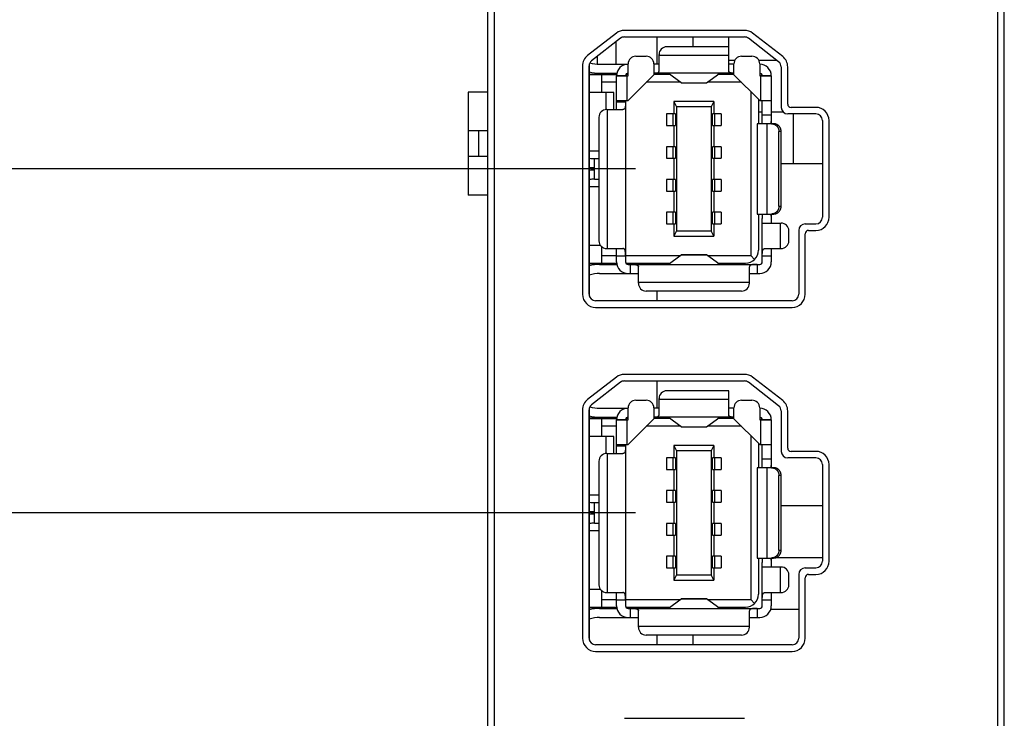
# Model space of a CAD drawing. Header units: inches. Extents: x 0 to 22, y 0 to 17.
# Tile 5 of 21: x 3.8 to 5.3, y 7.9 to 9. Entities that reach past the tile are written whole.
import ezdxf

# ---------------------------------------------------------------- set-up
doc = ezdxf.new("R2010")
doc.units = ezdxf.units.IN
doc.header["$LTSCALE"] = 1.21
doc.header["$MEASUREMENT"] = 0
doc.layers.get('0').update_dxf_attribs({"linetype": 'CONTINUOUS'})
doc.layers.add('DIMENSIONS', color=7, linetype='CONTINUOUS')
doc.styles.get("Standard").update_dxf_attribs({"font": 'txt', "width": 0.8})
doc.dimstyles.new('DIMSTYLE_2', dxfattribs={"dimtxt": 0.125, "dimasz": 0.18, "dimexe": 0.125, "dimexo": 0.0625, "dimgap": 0.03125, "dimtad": 0, "dimtih": 1, "dimtoh": 1, "dimdec": 3, "dimzin": 4, "dimdsep": 46, "dimtxsty": 'STANDARD', "dimblk": '_FILLED', "dimblk1": '_FILLED', "dimblk2": '_FILLED', "dimcen": 0.09, "dimadec": 0, "dimazin": 0, "dimtp": 0.01, "dimtm": 0.01, "dimtfac": 1, "dimtdec": 3, "dimtofl": 0, "dimtmove": 0, "dimatfit": 3, "dimldrblk": '_FILLED', "dimfxl": 1, "dimtolj": 1, "dimtzin": 4, "dimarcsym": 0})

# ---------------------------------------------------------------- blocks, each defined once
blk = doc.blocks.new('*D5')
at = {"layer": 'DIMENSIONS', "color": 2, "linetype": 'CONTINUOUS'}
blk.add_line((4.6378, 10.8575), (3.8028, 10.8575), dxfattribs=at)
at = {"layer": 'DIMENSIONS', "color": 2, "linetype": 'CONTINUOUS', "insert": (3.7403, 10.92), "char_height": 0.125, "width": 1.425, "attachment_point": 3, "line_spacing_factor": 0.9}
blk.add_mtext('4.821{\\Ftxt.shx;\\W1.000000;\\H0.125000; }[122.45]', dxfattribs=at)
blk = doc.blocks.new('_FILLED')
at = {"color": 0, "linetype": 'BYBLOCK'}
blk.add_solid([(0, 0), (-1, 0.1736), (-1, -0.1736)], dxfattribs=at)
blk = doc.blocks.new('*D7')
at = {"layer": 'DIMENSIONS', "color": 2, "linetype": 'CONTINUOUS'}
blk.add_line((4.757, 9.8205), (3.8028, 9.8205), dxfattribs=at)
at = {"layer": 'DIMENSIONS', "color": 2, "linetype": 'CONTINUOUS', "insert": (3.7403, 9.883), "char_height": 0.125, "width": 1.325, "attachment_point": 3, "line_spacing_factor": 0.9}
blk.add_mtext('3.784{\\Ftxt.shx;\\W1.000000;\\H0.125000; }[96.11]', dxfattribs=at)
blk = doc.blocks.new('*D8')
at = {"layer": 'DIMENSIONS', "color": 2, "linetype": 'CONTINUOUS'}
blk.add_line((4.757, 9.2955), (3.8028, 9.2955), dxfattribs=at)
at = {"layer": 'DIMENSIONS', "color": 2, "linetype": 'CONTINUOUS', "insert": (3.7403, 9.358), "char_height": 0.125, "width": 1.325, "attachment_point": 3, "line_spacing_factor": 0.9}
blk.add_mtext('3.259{\\Ftxt.shx;\\W1.000000;\\H0.125000; }[82.78]', dxfattribs=at)
blk = doc.blocks.new('*D9')
at = {"layer": 'DIMENSIONS', "color": 2, "linetype": 'CONTINUOUS'}
blk.add_line((4.757, 8.7705), (3.8028, 8.7705), dxfattribs=at)
at = {"layer": 'DIMENSIONS', "color": 2, "linetype": 'CONTINUOUS', "insert": (3.7403, 8.833), "char_height": 0.125, "width": 1.325, "attachment_point": 3, "line_spacing_factor": 0.9}
blk.add_mtext('2.734{\\Ftxt.shx;\\W1.000000;\\H0.125000; }[69.44]', dxfattribs=at)
blk = doc.blocks.new('*D10')
at = {"layer": 'DIMENSIONS', "color": 2, "linetype": 'CONTINUOUS'}
blk.add_line((4.757, 8.2455), (3.8028, 8.2455), dxfattribs=at)
at = {"layer": 'DIMENSIONS', "color": 2, "linetype": 'CONTINUOUS', "insert": (3.7403, 8.308), "char_height": 0.125, "width": 1.325, "attachment_point": 3, "line_spacing_factor": 0.9}
blk.add_mtext('2.209{\\Ftxt.shx;\\W1.000000;\\H0.125000; }[56.11]', dxfattribs=at)

msp = doc.modelspace()

# ---------------------------------------------------------------- linework, layer by layer
at = {"color": 7, "linetype": 'CONTINUOUS'}
for p, q in [((4.5314, 5.8416), (4.5314, 10.9795)), ((5.3194, 5.8416), (5.3194, 10.9795)), ((4.5414, 10.9495), (4.5414, 6.8795)), ((5.3094, 6.8795), (5.3094, 10.9495)), ((4.7276, 8.9777), (4.6837, 8.9435)), ((4.7337, 8.9698), (4.6898, 8.9356)), ((4.923, 8.9819), (4.7399, 8.9819)), ((4.7399, 8.9719), (4.923, 8.9719)), ((4.7894, 8.9719), (4.7894, 8.9302)), ((4.8444, 8.9719), (4.8444, 8.9569)), ((4.899, 8.9202), (4.899, 8.9719)), ((4.9751, 8.934), (4.9292, 8.9698)), ((4.9813, 8.9419), (4.9353, 8.9777)), ((4.7267, 8.9644), (4.7267, 8.9302)), ((4.899, 8.9569), (4.8045, 8.9569)), ((4.6982, 8.9421), (4.6982, 8.9303)), ((4.7573, 8.9424), (4.773, 8.9424)), ((4.7927, 8.9202), (4.7927, 8.9451)), ((4.7927, 8.9439), (4.899, 8.9439)), ((4.9187, 8.9424), (4.9344, 8.9424)), ((4.676, 8.9277), (4.676, 8.5791)), ((4.686, 8.5791), (4.686, 8.9277)), ((4.6864, 8.5762), (4.6864, 8.9306)), ((4.7021, 8.9302), (4.7455, 8.9302)), ((4.7455, 8.9127), (4.7455, 8.9306)), ((4.7848, 8.9306), (4.7848, 8.9142)), ((4.7927, 8.9302), (4.7848, 8.9302)), ((4.9082, 8.936), (4.899, 8.936)), ((4.9069, 8.9302), (4.899, 8.9302)), ((4.9069, 8.9142), (4.9069, 8.9306)), ((4.9725, 8.936), (4.9449, 8.936)), ((4.9462, 8.9306), (4.9462, 8.9127)), ((4.979, 8.9261), (4.979, 8.8644)), ((4.989, 8.8694), (4.989, 8.9261)), ((4.6864, 8.9153), (4.728, 8.9155)), ((4.6864, 8.9144), (4.7279, 8.9144)), ((4.7021, 8.9164), (4.7282, 8.9164)), ((4.7053, 8.8869), (4.7053, 8.9144)), ((4.7267, 8.9164), (4.7267, 8.9155)), ((4.7277, 8.9127), (4.7455, 8.9127)), ((4.7277, 8.8611), (4.7277, 8.9125)), ((4.7435, 8.9125), (4.7277, 8.9125)), ((4.7455, 8.9144), (4.7421, 8.9144)), ((4.7431, 8.9156), (4.7455, 8.9157)), ((4.7435, 8.9125), (4.7435, 8.8749)), ((4.7848, 8.9142), (4.7455, 8.8749)), ((4.9069, 8.9164), (4.7848, 8.9164)), ((4.8092, 8.9144), (4.7848, 8.9144)), ((4.8267, 8.9019), (4.8065, 8.9164)), ((4.865, 8.9019), (4.8852, 8.9164)), ((4.9069, 8.9144), (4.8825, 8.9144)), ((4.8884, 8.9144), (4.8884, 8.9164)), ((4.9462, 8.8749), (4.9069, 8.9142)), ((4.9462, 8.9127), (4.964, 8.9127)), ((4.9482, 8.8749), (4.9482, 8.9125)), ((4.964, 8.9125), (4.9482, 8.9125)), ((4.964, 8.8394), (4.964, 8.9125)), ((4.7277, 8.9026), (4.7053, 8.9026)), ((4.8257, 8.9026), (4.7732, 8.9026)), ((4.8267, 8.9019), (4.865, 8.9019)), ((4.8269, 8.9018), (4.8267, 8.9019)), ((4.8269, 8.9018), (4.8648, 8.9018)), ((4.8648, 8.9018), (4.865, 8.9019)), ((4.9185, 8.9026), (4.866, 8.9026)), ((4.5014, 8.8877), (4.5014, 8.7303)), ((4.5314, 8.8877), (4.5014, 8.8877)), ((4.7238, 8.8869), (4.6864, 8.8869)), ((4.712, 8.861), (4.712, 8.8869)), ((4.7238, 8.8611), (4.7238, 8.8869)), ((4.9325, 8.8886), (4.9325, 8.6384)), ((4.7277, 8.8749), (4.7455, 8.8749)), ((4.7277, 8.8729), (4.7415, 8.8729)), ((4.7415, 8.8749), (4.7415, 8.6286)), ((4.8155, 8.8731), (4.8155, 8.8544)), ((4.8155, 8.8731), (4.8195, 8.8652)), ((4.8762, 8.8731), (4.8155, 8.8731)), ((4.8195, 8.8652), (4.8195, 8.6758)), ((4.8722, 8.8652), (4.8195, 8.8652)), ((4.8762, 8.8731), (4.8722, 8.8652)), ((4.8722, 8.8652), (4.8722, 8.6758)), ((4.8762, 8.8731), (4.8762, 8.8544)), ((4.9443, 8.8768), (4.9443, 8.8394)), ((4.9462, 8.8749), (4.964, 8.8749)), ((4.9502, 8.8394), (4.9502, 8.8749)), ((5.032, 8.8644), (4.994, 8.8644)), ((4.701, 8.8493), (4.701, 8.6607)), ((4.7128, 8.8611), (4.7377, 8.8611)), ((4.7141, 8.6489), (4.7141, 8.8611)), ((4.8041, 8.8544), (4.8041, 8.8367)), ((4.8177, 8.8544), (4.8041, 8.8544)), ((4.814, 8.8367), (4.814, 8.8544)), ((4.8177, 8.8544), (4.8177, 8.8367)), ((4.874, 8.8367), (4.874, 8.8544)), ((4.8876, 8.8544), (4.874, 8.8544)), ((4.8777, 8.8367), (4.8777, 8.8544)), ((4.8876, 8.8544), (4.8876, 8.8367)), ((4.9502, 8.857), (4.9443, 8.857)), ((4.9502, 8.8532), (4.964, 8.8532)), ((4.9822, 8.857), (4.964, 8.857)), ((5.032, 8.8544), (4.989, 8.8544)), ((4.9974, 8.8544), (4.9974, 8.778)), ((4.8041, 8.8367), (4.8177, 8.8367)), ((4.8155, 8.8367), (4.8155, 8.8044)), ((4.874, 8.8367), (4.8876, 8.8367)), ((4.8762, 8.8367), (4.8762, 8.8044)), ((4.9423, 8.8394), (4.9423, 8.7016)), ((4.9674, 8.8394), (4.9423, 8.8394)), ((4.9573, 8.8394), (4.9573, 8.7016)), ((4.9638, 8.8396), (4.964, 8.8463)), ((4.9638, 8.8394), (4.9638, 8.8396)), ((5.042, 8.8444), (5.042, 8.6966)), ((5.052, 8.6966), (5.052, 8.8444)), ((4.5314, 8.8287), (4.5014, 8.8287)), ((4.5171, 8.8287), (4.5171, 8.7893)), ((4.9756, 8.7134), (4.9756, 8.8276)), ((4.9789, 8.8276), (4.9756, 8.8276)), ((4.9789, 8.7134), (4.9789, 8.8276)), ((4.8041, 8.8044), (4.8041, 8.7867)), ((4.8177, 8.8044), (4.8041, 8.8044)), ((4.814, 8.7867), (4.814, 8.8044)), ((4.8177, 8.8044), (4.8177, 8.7867)), ((4.874, 8.7867), (4.874, 8.8044)), ((4.8876, 8.8044), (4.874, 8.8044)), ((4.8777, 8.7867), (4.8777, 8.8044)), ((4.8876, 8.8044), (4.8876, 8.7867)), ((4.5314, 8.7893), (4.5014, 8.7893)), ((4.6864, 8.7981), (4.701, 8.7981)), ((4.6943, 8.7548), (4.6943, 8.7863)), ((4.6943, 8.7863), (4.701, 8.7863)), ((4.8041, 8.7867), (4.8177, 8.7867)), ((4.8155, 8.7867), (4.8155, 8.7544)), ((4.874, 8.7867), (4.8876, 8.7867)), ((4.8762, 8.7867), (4.8762, 8.7544)), ((5.042, 8.778), (4.9789, 8.778)), ((4.701, 8.743), (4.6864, 8.743)), ((4.6943, 8.7548), (4.701, 8.7548)), ((4.8041, 8.7544), (4.8041, 8.7367)), ((4.8177, 8.7544), (4.8041, 8.7544)), ((4.814, 8.7367), (4.814, 8.7544)), ((4.8177, 8.7544), (4.8177, 8.7367)), ((4.874, 8.7367), (4.874, 8.7544)), ((4.8876, 8.7544), (4.874, 8.7544)), ((4.8777, 8.7367), (4.8777, 8.7544)), ((4.8876, 8.7544), (4.8876, 8.7367)), ((4.5314, 8.7303), (4.5014, 8.7303)), ((4.8041, 8.7367), (4.8177, 8.7367)), ((4.8155, 8.7367), (4.8155, 8.7044)), ((4.874, 8.7367), (4.8876, 8.7367)), ((4.8762, 8.7367), (4.8762, 8.7044)), ((4.9756, 8.7134), (4.9789, 8.7134)), ((4.8041, 8.7044), (4.8041, 8.6867)), ((4.8177, 8.7044), (4.8041, 8.7044)), ((4.814, 8.6867), (4.814, 8.7044)), ((4.8177, 8.7044), (4.8177, 8.6867)), ((4.874, 8.6867), (4.874, 8.7044)), ((4.8876, 8.7044), (4.874, 8.7044)), ((4.8777, 8.6867), (4.8777, 8.7044)), ((4.8876, 8.7044), (4.8876, 8.6867)), ((4.9423, 8.7016), (4.9674, 8.7016)), ((4.9443, 8.7016), (4.9443, 8.6463)), ((4.95, 8.7016), (4.9502, 8.6947)), ((4.964, 8.6947), (4.9638, 8.7016)), ((4.964, 8.6879), (4.964, 8.7016)), ((4.8041, 8.6867), (4.8177, 8.6867)), ((4.8155, 8.6867), (4.8155, 8.668)), ((4.874, 8.6867), (4.8876, 8.6867)), ((4.8762, 8.6867), (4.8762, 8.668)), ((4.9502, 8.6286), (4.9502, 8.6947)), ((4.9502, 8.6879), (4.9789, 8.6879)), ((4.9776, 8.6879), (4.9776, 8.6489)), ((5.0157, 8.6866), (5.032, 8.6866)), ((4.8195, 8.6758), (4.8155, 8.668)), ((4.8155, 8.668), (4.8762, 8.668)), ((4.8195, 8.6758), (4.8722, 8.6758)), ((4.8762, 8.668), (4.8722, 8.6758)), ((4.9907, 8.6607), (4.9907, 8.676)), ((5.0057, 8.6766), (5.0057, 8.5791)), ((5.0157, 8.5791), (5.0157, 8.6716)), ((5.0207, 8.6766), (5.032, 8.6766)), ((4.6864, 8.6542), (4.7029, 8.6542)), ((4.7053, 8.6266), (4.7053, 8.6515)), ((4.7053, 8.6384), (4.7277, 8.6384)), ((4.7128, 8.6489), (4.7377, 8.6489)), ((4.7277, 8.6286), (4.7277, 8.6489)), ((4.7415, 8.6371), (4.7277, 8.6371)), ((4.7415, 8.6384), (4.8257, 8.6384)), ((4.8065, 8.6247), (4.8267, 8.6392)), ((4.8267, 8.6392), (4.8269, 8.6392)), ((4.865, 8.6392), (4.8267, 8.6392)), ((4.8269, 8.6392), (4.8648, 8.6392)), ((4.865, 8.6392), (4.8648, 8.6392)), ((4.8852, 8.6247), (4.865, 8.6392)), ((4.866, 8.6384), (4.9325, 8.6384)), ((4.9385, 8.6324), (4.9325, 8.6384)), ((4.964, 8.6371), (4.9502, 8.6371)), ((4.954, 8.6489), (4.9789, 8.6489)), ((4.964, 8.6286), (4.964, 8.6489)), ((4.6864, 8.6266), (4.7279, 8.6266)), ((4.728, 8.6255), (4.6864, 8.6258)), ((4.7021, 8.6247), (4.7282, 8.6247)), ((4.7267, 8.6255), (4.7267, 8.6247)), ((4.742, 8.6266), (4.8092, 8.6266)), ((4.775, 8.6252), (4.7432, 8.6254)), ((4.7455, 8.6247), (4.9462, 8.6247)), ((4.7494, 8.6109), (4.7494, 8.6247)), ((4.775, 8.6266), (4.775, 8.6247)), ((4.8825, 8.6266), (4.9246, 8.6266)), ((4.8884, 8.6247), (4.8884, 8.6266)), ((4.9423, 8.6247), (4.9423, 8.6109)), ((4.7021, 8.6109), (4.7612, 8.6109)), ((4.7612, 8.5959), (4.7612, 8.6208)), ((4.9305, 8.5959), (4.9305, 8.6208)), ((4.9305, 8.6109), (4.9462, 8.6109)), ((4.9305, 8.5972), (4.7612, 8.5972)), ((4.9187, 8.5841), (4.773, 8.5841)), ((4.7894, 8.5841), (4.7894, 8.5691)), ((4.9957, 8.5691), (4.696, 8.5691)), ((4.696, 8.5591), (4.9957, 8.5591)), ((4.923, 8.4569), (4.7399, 8.4569)), ((4.7276, 8.4527), (4.6837, 8.4185)), ((4.7337, 8.4448), (4.6898, 8.4106)), ((4.7399, 8.4469), (4.923, 8.4469)), ((4.7894, 8.4469), (4.7894, 8.4052)), ((4.9751, 8.409), (4.9292, 8.4448)), ((4.9813, 8.4169), (4.9353, 8.4527)), ((4.899, 8.4319), (4.8045, 8.4319)), ((4.899, 8.3952), (4.899, 8.4319)), ((4.7573, 8.4174), (4.773, 8.4174)), ((4.7927, 8.3952), (4.7927, 8.4201)), ((4.7927, 8.4189), (4.899, 8.4189)), ((4.9187, 8.4174), (4.9344, 8.4174)), ((4.676, 8.4027), (4.676, 8.0541)), ((4.686, 8.0541), (4.686, 8.4027)), ((4.6864, 8.0512), (4.6864, 8.4056)), ((4.7021, 8.4052), (4.7455, 8.4052)), ((4.7455, 8.3877), (4.7455, 8.4056)), ((4.7848, 8.4056), (4.7848, 8.3892)), ((4.7927, 8.4052), (4.7848, 8.4052)), ((4.9069, 8.4052), (4.899, 8.4052)), ((4.9069, 8.3892), (4.9069, 8.4056)), ((4.9462, 8.4056), (4.9462, 8.3877)), ((4.979, 8.4011), (4.979, 8.3394)), ((4.989, 8.3444), (4.989, 8.4011)), ((4.6864, 8.3903), (4.728, 8.3905)), ((4.6864, 8.3894), (4.7279, 8.3894)), ((4.7021, 8.3914), (4.7282, 8.3914)), ((4.7053, 8.3619), (4.7053, 8.3894)), ((4.7277, 8.3877), (4.7455, 8.3877)), ((4.7277, 8.3361), (4.7277, 8.3875)), ((4.7435, 8.3875), (4.7277, 8.3875)), ((4.7455, 8.3894), (4.7421, 8.3894)), ((4.7431, 8.3906), (4.7455, 8.3907)), ((4.7435, 8.3875), (4.7435, 8.3499)), ((4.7848, 8.3892), (4.7455, 8.3499)), ((4.9069, 8.3914), (4.7848, 8.3914)), ((4.8092, 8.3894), (4.7848, 8.3894)), ((4.8267, 8.3769), (4.8065, 8.3914)), ((4.865, 8.3769), (4.8852, 8.3914)), ((4.9069, 8.3894), (4.8825, 8.3894)), ((4.8884, 8.3894), (4.8884, 8.3914)), ((4.9462, 8.3499), (4.9069, 8.3892)), ((4.9462, 8.3877), (4.964, 8.3877)), ((4.964, 8.3875), (4.9482, 8.3875)), ((4.9482, 8.3499), (4.9482, 8.3875)), ((4.964, 8.3144), (4.964, 8.3875)), ((4.7277, 8.3776), (4.7053, 8.3776)), ((4.8257, 8.3776), (4.7732, 8.3776)), ((4.8267, 8.3769), (4.865, 8.3769)), ((4.8269, 8.3768), (4.8267, 8.3769)), ((4.8269, 8.3768), (4.8648, 8.3768)), ((4.8648, 8.3768), (4.865, 8.3769)), ((4.9185, 8.3776), (4.866, 8.3776)), ((4.7238, 8.3619), (4.6864, 8.3619)), ((4.712, 8.336), (4.712, 8.3619)), ((4.7238, 8.3361), (4.7238, 8.3619)), ((4.9325, 8.3636), (4.9325, 8.1134)), ((4.9443, 8.3518), (4.9443, 8.3144)), ((4.7277, 8.3499), (4.7455, 8.3499)), ((4.7277, 8.3479), (4.7415, 8.3479)), ((4.7415, 8.3499), (4.7415, 8.1036)), ((4.8155, 8.3481), (4.8155, 8.3294)), ((4.8762, 8.3481), (4.8155, 8.3481)), ((4.8155, 8.3481), (4.8195, 8.3402)), ((4.8195, 8.3402), (4.8195, 8.1508)), ((4.8722, 8.3402), (4.8195, 8.3402)), ((4.8762, 8.3481), (4.8722, 8.3402)), ((4.8722, 8.3402), (4.8722, 8.1508)), ((4.8762, 8.3481), (4.8762, 8.3294)), ((4.9462, 8.3499), (4.964, 8.3499)), ((4.9502, 8.3144), (4.9502, 8.3499)), ((5.032, 8.3394), (4.994, 8.3394)), ((4.701, 8.3243), (4.701, 8.1357)), ((4.7128, 8.3361), (4.7377, 8.3361)), ((4.7141, 8.1239), (4.7141, 8.3361)), ((4.8041, 8.3294), (4.8041, 8.3117)), ((4.8177, 8.3294), (4.8041, 8.3294)), ((4.814, 8.3117), (4.814, 8.3294)), ((4.8177, 8.3294), (4.8177, 8.3117)), ((4.874, 8.3117), (4.874, 8.3294)), ((4.8876, 8.3294), (4.874, 8.3294)), ((4.8777, 8.3117), (4.8777, 8.3294)), ((4.8876, 8.3294), (4.8876, 8.3117)), ((4.9502, 8.3282), (4.964, 8.3282)), ((4.9638, 8.3146), (4.964, 8.3213)), ((5.032, 8.3294), (4.989, 8.3294)), ((4.8041, 8.3117), (4.8177, 8.3117)), ((4.8155, 8.3117), (4.8155, 8.2794)), ((4.874, 8.3117), (4.8876, 8.3117)), ((4.8762, 8.3117), (4.8762, 8.2794)), ((4.9674, 8.3144), (4.9423, 8.3144)), ((4.9423, 8.3144), (4.9423, 8.1766)), ((4.9573, 8.3144), (4.9573, 8.1766)), ((4.9638, 8.3144), (4.9638, 8.3146)), ((5.042, 8.3194), (5.042, 8.1716)), ((5.052, 8.1716), (5.052, 8.3194)), ((4.9789, 8.3026), (4.9756, 8.3026)), ((4.9756, 8.1884), (4.9756, 8.3026)), ((4.9789, 8.1884), (4.9789, 8.3026)), ((4.8041, 8.2794), (4.8041, 8.2617)), ((4.8177, 8.2794), (4.8041, 8.2794)), ((4.814, 8.2617), (4.814, 8.2794)), ((4.8177, 8.2794), (4.8177, 8.2617)), ((4.874, 8.2617), (4.874, 8.2794)), ((4.8876, 8.2794), (4.874, 8.2794)), ((4.8777, 8.2617), (4.8777, 8.2794)), ((4.8876, 8.2794), (4.8876, 8.2617)), ((4.6864, 8.2731), (4.701, 8.2731)), ((4.6943, 8.2298), (4.6943, 8.2613)), ((4.6943, 8.2613), (4.701, 8.2613)), ((4.8041, 8.2617), (4.8177, 8.2617)), ((4.8155, 8.2617), (4.8155, 8.2294)), ((4.874, 8.2617), (4.8876, 8.2617)), ((4.8762, 8.2617), (4.8762, 8.2294)), ((5.042, 8.256), (4.9789, 8.256)), ((4.701, 8.218), (4.6864, 8.218)), ((4.6943, 8.2298), (4.701, 8.2298)), ((4.8177, 8.2294), (4.8041, 8.2294)), ((4.8041, 8.2294), (4.8041, 8.2117)), ((4.814, 8.2117), (4.814, 8.2294)), ((4.8177, 8.2294), (4.8177, 8.2117)), ((4.8876, 8.2294), (4.874, 8.2294)), ((4.874, 8.2117), (4.874, 8.2294)), ((4.8777, 8.2117), (4.8777, 8.2294)), ((4.8876, 8.2294), (4.8876, 8.2117)), ((4.8041, 8.2117), (4.8177, 8.2117)), ((4.8155, 8.2117), (4.8155, 8.1794)), ((4.874, 8.2117), (4.8876, 8.2117)), ((4.8762, 8.2117), (4.8762, 8.1794)), ((4.9756, 8.1884), (4.9789, 8.1884)), ((4.8177, 8.1794), (4.8041, 8.1794)), ((4.8041, 8.1794), (4.8041, 8.1617)), ((4.814, 8.1617), (4.814, 8.1794)), ((4.8177, 8.1794), (4.8177, 8.1617)), ((4.8876, 8.1794), (4.874, 8.1794)), ((4.874, 8.1617), (4.874, 8.1794)), ((4.8777, 8.1617), (4.8777, 8.1794)), ((4.8876, 8.1794), (4.8876, 8.1617)), ((4.9423, 8.1766), (4.9674, 8.1766)), ((4.9443, 8.1766), (4.9443, 8.1213)), ((4.95, 8.1766), (4.9502, 8.1697)), ((4.964, 8.1697), (4.9638, 8.1766)), ((4.964, 8.1629), (4.964, 8.1766)), ((5.042, 8.177), (4.9703, 8.177)), ((4.8041, 8.1617), (4.8177, 8.1617)), ((4.8155, 8.1617), (4.8155, 8.143)), ((4.874, 8.1617), (4.8876, 8.1617)), ((4.8762, 8.1617), (4.8762, 8.143)), ((4.9502, 8.1036), (4.9502, 8.1697)), ((4.9502, 8.1629), (4.9789, 8.1629)), ((4.9776, 8.1629), (4.9776, 8.1239)), ((5.0157, 8.1616), (5.032, 8.1616)), ((4.8195, 8.1508), (4.8155, 8.143)), ((4.8155, 8.143), (4.8762, 8.143)), ((4.8195, 8.1508), (4.8722, 8.1508)), ((4.8762, 8.143), (4.8722, 8.1508)), ((4.9907, 8.1357), (4.9907, 8.151)), ((5.0057, 8.1516), (5.0057, 8.0541)), ((5.0157, 8.0541), (5.0157, 8.1466)), ((5.0207, 8.1516), (5.032, 8.1516)), ((4.6864, 8.1292), (4.7029, 8.1292)), ((4.7053, 8.1016), (4.7053, 8.1265)), ((4.7053, 8.1134), (4.7277, 8.1134)), ((4.7128, 8.1239), (4.7377, 8.1239)), ((4.7277, 8.1036), (4.7277, 8.1239)), ((4.7415, 8.1121), (4.7277, 8.1121)), ((4.7415, 8.1134), (4.8257, 8.1134)), ((4.8065, 8.0997), (4.8267, 8.1142)), ((4.865, 8.1142), (4.8267, 8.1142)), ((4.8267, 8.1142), (4.8269, 8.1142)), ((4.8269, 8.1142), (4.8648, 8.1142)), ((4.865, 8.1142), (4.8648, 8.1142)), ((4.8852, 8.0997), (4.865, 8.1142)), ((4.866, 8.1134), (4.9325, 8.1134)), ((4.9385, 8.1074), (4.9325, 8.1134)), ((4.964, 8.1121), (4.9502, 8.1121)), ((4.954, 8.1239), (4.9789, 8.1239)), ((4.964, 8.1036), (4.964, 8.1239)), ((4.6864, 8.1016), (4.7279, 8.1016)), ((4.728, 8.1005), (4.6864, 8.1008)), ((4.7021, 8.0997), (4.7282, 8.0997)), ((4.742, 8.1016), (4.8092, 8.1016)), ((4.775, 8.1002), (4.7432, 8.1004)), ((4.7455, 8.0997), (4.9462, 8.0997)), ((4.7494, 8.0859), (4.7494, 8.0997)), ((4.775, 8.1016), (4.775, 8.0997)), ((4.8825, 8.1016), (4.9246, 8.1016)), ((4.8884, 8.0997), (4.8884, 8.1016)), ((4.9423, 8.0997), (4.9423, 8.0859)), ((5.0057, 8.098), (4.963, 8.098)), ((4.7021, 8.0859), (4.7612, 8.0859)), ((4.7612, 8.0709), (4.7612, 8.0958)), ((4.9305, 8.0709), (4.9305, 8.0958)), ((4.9305, 8.0859), (4.9462, 8.0859)), ((4.9305, 8.0722), (4.7612, 8.0722)), ((4.9187, 8.0591), (4.773, 8.0591)), ((4.7894, 8.0591), (4.7894, 8.0441)), ((4.8444, 8.0591), (4.8444, 8.0441)), ((4.9957, 8.0441), (4.696, 8.0441)), ((4.696, 8.0341), (4.9957, 8.0341)), ((4.923, 7.9319), (4.7399, 7.9319))]:
    msp.add_line(p, q, dxfattribs=at)
for centre, radius, start, end in [((4.7399, 8.9619), 0.02, 90, 127.9513), ((4.7399, 8.9619), 0.01, 90, 127.9513), ((4.923, 8.9619), 0.02, 52.0487, 90), ((4.923, 8.9619), 0.01, 52.0487, 90), ((4.8045, 8.9451), 0.0118, 90, 180), ((4.696, 8.9277), 0.02, 127.9513, 180), ((4.7573, 8.9306), 0.0118, 90, 180), ((4.773, 8.9306), 0.0118, 0, 90), ((4.9187, 8.9306), 0.0118, 90, 180), ((4.9344, 8.9306), 0.0118, 0, 90), ((4.969, 8.9261), 0.02, 0, 52.0487), ((4.696, 8.9277), 0.01, 127.9513, 180), ((4.7021, 8.9802), 0.05, 252.586, 270), ((4.7455, 8.9125), 0.0177, 90, 180), ((4.9462, 8.9125), 0.0177, 0, 90), ((4.969, 8.9261), 0.01, 0, 52.0487), ((4.7021, 8.9802), 0.0638, 255.7042, 270), ((4.7455, 8.9125), 0.00394, 90, 177.134), ((4.7455, 8.9125), 0.00197, 174.2608, 180), ((4.9462, 8.9125), 0.00394, 2.866, 90), ((4.9462, 8.9125), 0.00197, 0, 5.7392), ((4.989, 8.8644), 0.01, 180, 270), ((4.994, 8.8694), 0.005, 180, 270), ((5.032, 8.8444), 0.02, 0, 90), ((4.7128, 8.8493), 0.0118, 90, 180), ((5.032, 8.8444), 0.01, 0, 90), ((4.6943, 8.865), 0.0787, 264.2596, 270), ((4.6943, 8.865), 0.0925, 265.116, 270), ((4.6943, 8.676), 0.0925, 90, 94.884), ((4.6943, 8.676), 0.0787, 90, 95.7404), ((4.9789, 8.676), 0.0118, 0, 90), ((5.0157, 8.6766), 0.01, 90, 180), ((5.032, 8.6966), 0.02, 270, 360), ((5.032, 8.6966), 0.01, 270, 360), ((5.0207, 8.6716), 0.005, 90, 180), ((4.7128, 8.6607), 0.0118, 180, 270), ((4.9789, 8.6607), 0.0118, 270, 360), ((4.9246, 8.6463), 0.0197, 270, 360), ((4.7021, 8.5609), 0.0638, 90, 104.2958), ((4.7455, 8.6286), 0.0177, 180, 270), ((4.7455, 8.6286), 0.00394, 180, 270), ((4.9462, 8.6286), 0.0177, 270, 360), ((4.9462, 8.6286), 0.00394, 270, 360), ((4.7021, 8.5609), 0.05, 90, 108.3593), ((4.773, 8.5959), 0.0118, 180, 270), ((4.9187, 8.5959), 0.0118, 270, 360), ((4.696, 8.5791), 0.02, 180, 270), ((4.696, 8.5791), 0.01, 180, 270), ((4.9957, 8.5791), 0.02, 270, 360), ((4.9957, 8.5791), 0.01, 270, 360), ((4.7399, 8.4369), 0.02, 90, 127.9513), ((4.923, 8.4369), 0.02, 52.0487, 90), ((4.7399, 8.4369), 0.01, 90, 127.9513), ((4.923, 8.4369), 0.01, 52.0487, 90), ((4.8045, 8.4201), 0.0118, 90, 180), ((4.696, 8.4027), 0.02, 127.9513, 180), ((4.7573, 8.4056), 0.0118, 90, 180), ((4.773, 8.4056), 0.0118, 0, 90), ((4.9187, 8.4056), 0.0118, 90, 180), ((4.9344, 8.4056), 0.0118, 0, 90), ((4.969, 8.4011), 0.02, 0, 52.0487), ((4.696, 8.4027), 0.01, 127.9513, 180), ((4.7021, 8.4552), 0.05, 252.586, 270), ((4.7455, 8.3875), 0.0177, 90, 180), ((4.9462, 8.3875), 0.0177, 0, 90), ((4.969, 8.4011), 0.01, 0, 52.0487), ((4.7021, 8.4552), 0.0638, 255.7042, 270), ((4.7455, 8.3875), 0.00394, 90, 177.134), ((4.7455, 8.3875), 0.00197, 174.2608, 180), ((4.9462, 8.3875), 0.00394, 2.866, 90), ((4.9462, 8.3875), 0.00197, 0, 5.7392), ((4.989, 8.3394), 0.01, 180, 270), ((4.994, 8.3444), 0.005, 180, 270), ((5.032, 8.3194), 0.02, 0, 90), ((4.7128, 8.3243), 0.0118, 90, 180), ((5.032, 8.3194), 0.01, 0, 90), ((4.6943, 8.34), 0.0787, 264.2596, 270), ((4.6943, 8.34), 0.0925, 265.116, 270), ((4.6943, 8.151), 0.0925, 90, 94.884), ((4.6943, 8.151), 0.0787, 90, 95.7404), ((5.032, 8.1716), 0.02, 270, 360), ((5.032, 8.1716), 0.01, 270, 360), ((4.9789, 8.151), 0.0118, 0, 90), ((5.0157, 8.1516), 0.01, 90, 180), ((5.0207, 8.1466), 0.005, 90, 180), ((4.7128, 8.1357), 0.0118, 180, 270), ((4.9789, 8.1357), 0.0118, 270, 360), ((4.9246, 8.1213), 0.0197, 270, 360), ((4.7021, 8.0359), 0.0638, 90, 104.2958), ((4.7455, 8.1036), 0.0177, 180, 270), ((4.7455, 8.1036), 0.00394, 180, 270), ((4.9462, 8.1036), 0.0177, 270, 360), ((4.9462, 8.1036), 0.00394, 270, 360), ((4.7021, 8.0359), 0.05, 90, 108.3593), ((4.773, 8.0709), 0.0118, 180, 270), ((4.9187, 8.0709), 0.0118, 270, 360), ((4.696, 8.0541), 0.02, 180, 270), ((4.696, 8.0541), 0.01, 180, 270), ((4.9957, 8.0541), 0.02, 270, 360), ((4.9957, 8.0541), 0.01, 270, 360)]:
    msp.add_arc(centre, radius, start, end, dxfattribs=at)
for points, knots in [([(4.7848, 8.9165), (4.7851, 8.9165), (4.7857, 8.9165), (4.7865, 8.9166), (4.7874, 8.9166), (4.7881, 8.9167), (4.7888, 8.9168), (4.7895, 8.917), (4.7901, 8.9171), (4.7907, 8.9173), (4.7912, 8.9176), (4.7916, 8.9178), (4.7919, 8.9182), (4.7922, 8.9185), (4.7924, 8.9189), (4.7926, 8.9193), (4.7927, 8.9198), (4.7927, 8.9201), (4.7927, 8.9202)], [0, 0, 0, 0, 0.09094, 0.178694, 0.262729, 0.342566, 0.417802, 0.48814, 0.553427, 0.613695, 0.669219, 0.72055, 0.768543, 0.814319, 0.859165, 0.90436, 0.951024, 1, 1, 1, 1]), ([(4.9069, 8.9165), (4.9066, 8.9165), (4.906, 8.9165), (4.9052, 8.9166), (4.9043, 8.9166), (4.9036, 8.9167), (4.9029, 8.9168), (4.9022, 8.917), (4.9016, 8.9171), (4.901, 8.9173), (4.9005, 8.9176), (4.9001, 8.9178), (4.8998, 8.9182), (4.8995, 8.9185), (4.8993, 8.9189), (4.8991, 8.9193), (4.899, 8.9198), (4.899, 8.9201), (4.899, 8.9202)], [0, 0, 0, 0, 0.09094, 0.178694, 0.262729, 0.342566, 0.417802, 0.48814, 0.553427, 0.613695, 0.669219, 0.72055, 0.768543, 0.814319, 0.859165, 0.90436, 0.951024, 1, 1, 1, 1]), ([(4.7415, 8.8729), (4.7415, 8.8725), (4.7415, 8.8717), (4.7415, 8.8705), (4.7415, 8.8694), (4.7414, 8.8682), (4.7414, 8.8672), (4.7413, 8.8662), (4.7411, 8.8652), (4.741, 8.8644), (4.7408, 8.8636), (4.7405, 8.8629), (4.7402, 8.8623), (4.7398, 8.8619), (4.7396, 8.8617), (4.7393, 8.8615), (4.7391, 8.8614), (4.7387, 8.8612), (4.7383, 8.8611), (4.7379, 8.8611), (4.7377, 8.8611)], [0, 0, 0, 0, 0.08791, 0.174911, 0.260109, 0.34263, 0.421641, 0.496375, 0.566166, 0.630507, 0.689121, 0.742069, 0.789851, 0.833497, 0.854264, 0.874607, 0.894764, 0.914964, 0.956283, 1, 1, 1, 1]), ([(4.9642, 8.8394), (4.9645, 8.8394), (4.9653, 8.8394), (4.9664, 8.8392), (4.9675, 8.8389), (4.9686, 8.8385), (4.9696, 8.838), (4.9705, 8.8375), (4.9715, 8.8368), (4.9723, 8.836), (4.973, 8.8351), (4.9737, 8.8342), (4.9743, 8.8332), (4.9748, 8.8321), (4.9752, 8.831), (4.9754, 8.8299), (4.9756, 8.8288), (4.9756, 8.828), (4.9756, 8.8276)], [0, 0, 0, 0, 0.061587, 0.123209, 0.1849, 0.246692, 0.308613, 0.370684, 0.432921, 0.495335, 0.557928, 0.620696, 0.683629, 0.74671, 0.809916, 0.873221, 0.936593, 1, 1, 1, 1]), ([(4.9789, 8.8276), (4.9789, 8.828), (4.9789, 8.8288), (4.9787, 8.8299), (4.9784, 8.831), (4.9781, 8.8321), (4.9776, 8.8332), (4.977, 8.8342), (4.9763, 8.8351), (4.9756, 8.836), (4.9747, 8.8368), (4.9738, 8.8375), (4.9729, 8.838), (4.9718, 8.8385), (4.9708, 8.8389), (4.9697, 8.8392), (4.9686, 8.8394), (4.9678, 8.8394), (4.9674, 8.8394)], [0, 0, 0, 0, 0.063407, 0.126779, 0.190084, 0.25329, 0.316371, 0.379304, 0.442072, 0.504665, 0.567079, 0.629316, 0.691387, 0.753308, 0.8151, 0.876791, 0.938413, 1, 1, 1, 1]), ([(4.9756, 8.7134), (4.9756, 8.7131), (4.9756, 8.7123), (4.9754, 8.7111), (4.9752, 8.71), (4.9748, 8.7089), (4.9743, 8.7079), (4.9737, 8.7069), (4.973, 8.7059), (4.9723, 8.7051), (4.9715, 8.7043), (4.9705, 8.7036), (4.9696, 8.703), (4.9686, 8.7025), (4.9675, 8.7021), (4.9664, 8.7018), (4.9653, 8.7017), (4.9645, 8.7016), (4.9642, 8.7016)], [0, 0, 0, 0, 0.063407, 0.126779, 0.190084, 0.25329, 0.316371, 0.379304, 0.442072, 0.504665, 0.567079, 0.629316, 0.691387, 0.753308, 0.8151, 0.876791, 0.938413, 1, 1, 1, 1]), ([(4.9674, 8.7016), (4.9678, 8.7016), (4.9686, 8.7017), (4.9697, 8.7018), (4.9708, 8.7021), (4.9718, 8.7025), (4.9729, 8.703), (4.9738, 8.7036), (4.9747, 8.7043), (4.9756, 8.7051), (4.9763, 8.7059), (4.977, 8.7069), (4.9776, 8.7079), (4.9781, 8.7089), (4.9784, 8.71), (4.9787, 8.7111), (4.9789, 8.7123), (4.9789, 8.7131), (4.9789, 8.7134)], [0, 0, 0, 0, 0.061587, 0.123209, 0.1849, 0.246692, 0.308613, 0.370684, 0.432921, 0.495335, 0.557928, 0.620696, 0.683629, 0.74671, 0.809916, 0.873221, 0.936593, 1, 1, 1, 1]), ([(4.7415, 8.6371), (4.7415, 8.6375), (4.7415, 8.6383), (4.7415, 8.6394), (4.7415, 8.6406), (4.7414, 8.6417), (4.7414, 8.6428), (4.7413, 8.6438), (4.7411, 8.6447), (4.741, 8.6456), (4.7408, 8.6464), (4.7405, 8.6471), (4.7402, 8.6476), (4.7398, 8.648), (4.7396, 8.6483), (4.7393, 8.6484), (4.7391, 8.6486), (4.7387, 8.6487), (4.7383, 8.6488), (4.7379, 8.6489), (4.7377, 8.6489)], [0, 0, 0, 0, 0.08791, 0.174912, 0.26011, 0.34263, 0.421641, 0.496375, 0.566166, 0.630507, 0.689121, 0.742069, 0.78985, 0.833497, 0.854264, 0.874607, 0.894764, 0.914964, 0.956283, 1, 1, 1, 1]), ([(4.9502, 8.6371), (4.9502, 8.6375), (4.9502, 8.6383), (4.9502, 8.6394), (4.9502, 8.6406), (4.9503, 8.6417), (4.9503, 8.6428), (4.9504, 8.6438), (4.9506, 8.6447), (4.9507, 8.6456), (4.9509, 8.6464), (4.9512, 8.6471), (4.9515, 8.6476), (4.9519, 8.648), (4.9521, 8.6483), (4.9524, 8.6484), (4.9526, 8.6486), (4.9529, 8.6487), (4.9534, 8.6488), (4.9538, 8.6489), (4.954, 8.6489)], [0, 0, 0, 0, 0.08791, 0.174911, 0.260109, 0.34263, 0.421641, 0.496375, 0.566166, 0.630507, 0.689121, 0.742069, 0.789851, 0.833497, 0.854264, 0.874607, 0.894764, 0.914964, 0.956283, 1, 1, 1, 1]), ([(4.7494, 8.6247), (4.7498, 8.6247), (4.7506, 8.6247), (4.7518, 8.6246), (4.7529, 8.6246), (4.754, 8.6246), (4.7551, 8.6245), (4.7561, 8.6244), (4.7571, 8.6243), (4.7579, 8.6241), (4.7587, 8.6239), (4.7594, 8.6236), (4.76, 8.6233), (4.7604, 8.623), (4.7606, 8.6227), (4.7608, 8.6225), (4.7609, 8.6222), (4.7611, 8.6219), (4.7612, 8.6214), (4.7612, 8.621), (4.7612, 8.6208)], [0, 0, 0, 0, 0.08791, 0.174911, 0.260109, 0.34263, 0.421641, 0.496375, 0.566166, 0.630507, 0.689121, 0.742069, 0.789851, 0.833497, 0.854264, 0.874607, 0.894764, 0.914964, 0.956283, 1, 1, 1, 1]), ([(4.9423, 8.6247), (4.9419, 8.6247), (4.9411, 8.6247), (4.9399, 8.6246), (4.9388, 8.6246), (4.9377, 8.6246), (4.9366, 8.6245), (4.9356, 8.6244), (4.9346, 8.6243), (4.9338, 8.6241), (4.933, 8.6239), (4.9323, 8.6236), (4.9317, 8.6233), (4.9313, 8.623), (4.9311, 8.6227), (4.9309, 8.6225), (4.9308, 8.6222), (4.9306, 8.6219), (4.9305, 8.6214), (4.9305, 8.621), (4.9305, 8.6208)], [0, 0, 0, 0, 0.08791, 0.174912, 0.26011, 0.34263, 0.421641, 0.496375, 0.566166, 0.630507, 0.689121, 0.742069, 0.78985, 0.833497, 0.854264, 0.874607, 0.894764, 0.914964, 0.956283, 1, 1, 1, 1]), ([(4.7848, 8.3915), (4.7851, 8.3915), (4.7857, 8.3915), (4.7865, 8.3916), (4.7874, 8.3916), (4.7881, 8.3917), (4.7888, 8.3918), (4.7895, 8.392), (4.7901, 8.3921), (4.7907, 8.3923), (4.7912, 8.3926), (4.7916, 8.3928), (4.7919, 8.3932), (4.7922, 8.3935), (4.7924, 8.3939), (4.7926, 8.3943), (4.7927, 8.3948), (4.7927, 8.3951), (4.7927, 8.3952)], [0, 0, 0, 0, 0.09094, 0.178694, 0.262729, 0.342566, 0.417802, 0.48814, 0.553427, 0.613695, 0.669219, 0.72055, 0.768543, 0.814319, 0.859165, 0.90436, 0.951024, 1, 1, 1, 1]), ([(4.9069, 8.3915), (4.9066, 8.3915), (4.906, 8.3915), (4.9052, 8.3916), (4.9043, 8.3916), (4.9036, 8.3917), (4.9029, 8.3918), (4.9022, 8.392), (4.9016, 8.3921), (4.901, 8.3923), (4.9005, 8.3926), (4.9001, 8.3928), (4.8998, 8.3932), (4.8995, 8.3935), (4.8993, 8.3939), (4.8991, 8.3943), (4.899, 8.3948), (4.899, 8.3951), (4.899, 8.3952)], [0, 0, 0, 0, 0.09094, 0.178694, 0.262729, 0.342566, 0.417802, 0.48814, 0.553427, 0.613695, 0.669219, 0.72055, 0.768543, 0.814319, 0.859165, 0.90436, 0.951024, 1, 1, 1, 1]), ([(4.7415, 8.3479), (4.7415, 8.3475), (4.7415, 8.3467), (4.7415, 8.3455), (4.7415, 8.3444), (4.7414, 8.3432), (4.7414, 8.3422), (4.7413, 8.3412), (4.7411, 8.3402), (4.741, 8.3394), (4.7408, 8.3386), (4.7405, 8.3379), (4.7402, 8.3373), (4.7398, 8.3369), (4.7396, 8.3367), (4.7393, 8.3365), (4.7391, 8.3364), (4.7387, 8.3362), (4.7383, 8.3361), (4.7379, 8.3361), (4.7377, 8.3361)], [0, 0, 0, 0, 0.08791, 0.174911, 0.260109, 0.34263, 0.421641, 0.496375, 0.566166, 0.630507, 0.689121, 0.742069, 0.789851, 0.833497, 0.854264, 0.874607, 0.894764, 0.914964, 0.956283, 1, 1, 1, 1]), ([(4.9642, 8.3144), (4.9645, 8.3144), (4.9653, 8.3144), (4.9664, 8.3142), (4.9675, 8.3139), (4.9686, 8.3135), (4.9696, 8.313), (4.9705, 8.3125), (4.9715, 8.3118), (4.9723, 8.311), (4.973, 8.3101), (4.9737, 8.3092), (4.9743, 8.3082), (4.9748, 8.3071), (4.9752, 8.306), (4.9754, 8.3049), (4.9756, 8.3038), (4.9756, 8.303), (4.9756, 8.3026)], [0, 0, 0, 0, 0.061587, 0.123209, 0.1849, 0.246692, 0.308613, 0.370684, 0.432921, 0.495335, 0.557928, 0.620696, 0.683629, 0.74671, 0.809916, 0.873221, 0.936593, 1, 1, 1, 1]), ([(4.9789, 8.3026), (4.9789, 8.303), (4.9789, 8.3038), (4.9787, 8.3049), (4.9784, 8.306), (4.9781, 8.3071), (4.9776, 8.3082), (4.977, 8.3092), (4.9763, 8.3101), (4.9756, 8.311), (4.9747, 8.3118), (4.9738, 8.3125), (4.9729, 8.313), (4.9718, 8.3135), (4.9708, 8.3139), (4.9697, 8.3142), (4.9686, 8.3144), (4.9678, 8.3144), (4.9674, 8.3144)], [0, 0, 0, 0, 0.063407, 0.126779, 0.190084, 0.25329, 0.316371, 0.379304, 0.442072, 0.504665, 0.567079, 0.629316, 0.691387, 0.753308, 0.8151, 0.876791, 0.938413, 1, 1, 1, 1]), ([(4.9756, 8.1884), (4.9756, 8.1881), (4.9756, 8.1873), (4.9754, 8.1861), (4.9752, 8.185), (4.9748, 8.1839), (4.9743, 8.1829), (4.9737, 8.1819), (4.973, 8.1809), (4.9723, 8.1801), (4.9715, 8.1793), (4.9705, 8.1786), (4.9696, 8.178), (4.9686, 8.1775), (4.9675, 8.1771), (4.9664, 8.1768), (4.9653, 8.1767), (4.9645, 8.1766), (4.9642, 8.1766)], [0, 0, 0, 0, 0.063407, 0.126779, 0.190084, 0.25329, 0.316371, 0.379304, 0.442072, 0.504665, 0.567079, 0.629316, 0.691387, 0.753308, 0.8151, 0.876791, 0.938413, 1, 1, 1, 1]), ([(4.9674, 8.1766), (4.9678, 8.1766), (4.9686, 8.1767), (4.9697, 8.1768), (4.9708, 8.1771), (4.9718, 8.1775), (4.9729, 8.178), (4.9738, 8.1786), (4.9747, 8.1793), (4.9756, 8.1801), (4.9763, 8.1809), (4.977, 8.1819), (4.9776, 8.1829), (4.9781, 8.1839), (4.9784, 8.185), (4.9787, 8.1861), (4.9789, 8.1873), (4.9789, 8.1881), (4.9789, 8.1884)], [0, 0, 0, 0, 0.061587, 0.123209, 0.1849, 0.246692, 0.308613, 0.370684, 0.432921, 0.495335, 0.557928, 0.620696, 0.683629, 0.74671, 0.809916, 0.873221, 0.936593, 1, 1, 1, 1]), ([(4.7415, 8.1121), (4.7415, 8.1125), (4.7415, 8.1133), (4.7415, 8.1144), (4.7415, 8.1156), (4.7414, 8.1167), (4.7414, 8.1178), (4.7413, 8.1188), (4.7411, 8.1197), (4.741, 8.1206), (4.7408, 8.1214), (4.7405, 8.1221), (4.7402, 8.1226), (4.7398, 8.123), (4.7396, 8.1233), (4.7393, 8.1234), (4.7391, 8.1236), (4.7387, 8.1237), (4.7383, 8.1238), (4.7379, 8.1239), (4.7377, 8.1239)], [0, 0, 0, 0, 0.08791, 0.174912, 0.26011, 0.34263, 0.421641, 0.496375, 0.566166, 0.630507, 0.689121, 0.742069, 0.78985, 0.833497, 0.854264, 0.874607, 0.894764, 0.914964, 0.956283, 1, 1, 1, 1]), ([(4.9502, 8.1121), (4.9502, 8.1125), (4.9502, 8.1133), (4.9502, 8.1144), (4.9502, 8.1156), (4.9503, 8.1167), (4.9503, 8.1178), (4.9504, 8.1188), (4.9506, 8.1197), (4.9507, 8.1206), (4.9509, 8.1214), (4.9512, 8.1221), (4.9515, 8.1226), (4.9519, 8.123), (4.9521, 8.1233), (4.9524, 8.1234), (4.9526, 8.1236), (4.9529, 8.1237), (4.9534, 8.1238), (4.9538, 8.1239), (4.954, 8.1239)], [0, 0, 0, 0, 0.08791, 0.174911, 0.260109, 0.34263, 0.421641, 0.496375, 0.566166, 0.630507, 0.689121, 0.742069, 0.789851, 0.833497, 0.854264, 0.874607, 0.894764, 0.914964, 0.956283, 1, 1, 1, 1]), ([(4.7494, 8.0997), (4.7498, 8.0997), (4.7506, 8.0997), (4.7518, 8.0996), (4.7529, 8.0996), (4.754, 8.0996), (4.7551, 8.0995), (4.7561, 8.0994), (4.7571, 8.0993), (4.7579, 8.0991), (4.7587, 8.0989), (4.7594, 8.0986), (4.76, 8.0983), (4.7604, 8.098), (4.7606, 8.0977), (4.7608, 8.0975), (4.7609, 8.0972), (4.7611, 8.0969), (4.7612, 8.0964), (4.7612, 8.096), (4.7612, 8.0958)], [0, 0, 0, 0, 0.08791, 0.174911, 0.260109, 0.34263, 0.421641, 0.496375, 0.566166, 0.630507, 0.689121, 0.742069, 0.789851, 0.833497, 0.854264, 0.874607, 0.894764, 0.914964, 0.956283, 1, 1, 1, 1]), ([(4.9423, 8.0997), (4.9419, 8.0997), (4.9411, 8.0997), (4.9399, 8.0996), (4.9388, 8.0996), (4.9377, 8.0996), (4.9366, 8.0995), (4.9356, 8.0994), (4.9346, 8.0993), (4.9338, 8.0991), (4.933, 8.0989), (4.9323, 8.0986), (4.9317, 8.0983), (4.9313, 8.098), (4.9311, 8.0977), (4.9309, 8.0975), (4.9308, 8.0972), (4.9306, 8.0969), (4.9305, 8.0964), (4.9305, 8.096), (4.9305, 8.0958)], [0, 0, 0, 0, 0.08791, 0.174912, 0.26011, 0.34263, 0.421641, 0.496375, 0.566166, 0.630507, 0.689121, 0.742069, 0.78985, 0.833497, 0.854264, 0.874607, 0.894764, 0.914964, 0.956283, 1, 1, 1, 1])]:
    msp.add_open_spline(points, degree=3, knots=knots, dxfattribs=at)

# ---------------------------------------------------------------- dimensions: what is measured, and where the dimension line sits
at = {"layer": 'DIMENSIONS', "color": 2, "linetype": 'CONTINUOUS'}
for feature_location, offset, origin, picture, middle in [((4.6378, 10.8575), (-0.835, 0), (4.7003, 6.0366), '*D5', (3.0278, 10.8575)), ((4.757, 9.8205), (-0.9541, 0), (4.8195, 6.0366), '*D7', (3.0778, 9.8205)), ((4.757, 9.2955), (-0.9541, 0), (4.8195, 6.0366), '*D8', (3.0778, 9.2955)), ((4.757, 8.7705), (-0.9541, 0), (4.8195, 6.0366), '*D9', (3.0778, 8.7705)), ((4.757, 8.2455), (-0.9541, 0), (4.8195, 6.0366), '*D10', (3.0778, 8.2455))]:
    dim = msp.add_ordinate_dim(feature_location=feature_location, offset=offset, dtype=0, origin=origin, dimstyle='DIMSTYLE_2', dxfattribs=at)
    dim.commit()
    dim.dimension.update_dxf_attribs({"geometry": picture, "text_midpoint": middle})

doc.saveas('drawing.dxf')
